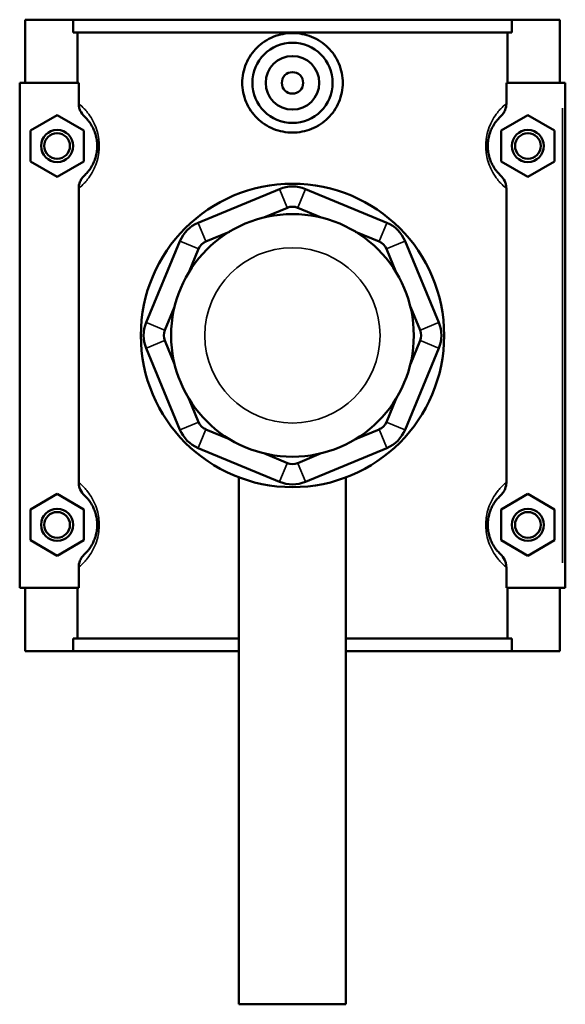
# Model space of a CAD drawing. Header units: millimetres. Extents: x -252 to 972, y -114 to 1130.
# Tile 7 of 7: x 411 to 513, y 822 to 1006. Entities that reach past the tile are written whole.
import ezdxf

# ---------------------------------------------------------------- set-up
doc = ezdxf.new("R2010")
doc.units = ezdxf.units.MM
doc.layers.add('Visible (ANSI)', color=7, linetype='Continuous', lineweight=50)
doc.layers.add('Visible Narrow (ANSI)', color=7, linetype='Continuous', lineweight=35)

msp = doc.modelspace()

# ---------------------------------------------------------------- linework, layer by layer
at = {"layer": 'Visible (ANSI)'}
for p, q in [((412.27, 1006.23), (412.27, 994.43)), ((412.27, 1006.23), (421.25, 1006.23)), ((421.25, 1006.23), (503.29, 1006.23)), ((421.25, 1003.87), (421.25, 1006.23)), ((503.29, 1006.23), (503.29, 1003.87)), ((503.29, 1006.23), (512.27, 1006.23)), ((512.27, 1006.23), (512.27, 994.43)), ((503.29, 1003.87), (421.25, 1003.87)), ((422.09, 994.43), (422.09, 1003.87)), ((502.46, 994.43), (502.46, 1003.87)), ((422.3, 994.43), (411.27, 994.43)), ((411.27, 994.43), (411.27, 900.03)), ((422.3, 994.43), (422.3, 990.57)), ((502.25, 990.57), (502.25, 994.43)), ((502.25, 994.43), (512.77, 994.43)), ((512.77, 994.43), (513.27, 994.43)), ((513.27, 900.03), (513.27, 994.43)), ((413.27, 985.52), (418.27, 988.41)), ((418.27, 988.41), (423.27, 985.52)), ((506.27, 988.41), (501.27, 985.52)), ((511.27, 985.52), (506.27, 988.41)), ((413.27, 979.75), (413.27, 985.52)), ((423.27, 985.52), (423.27, 979.75)), ((501.27, 985.52), (501.27, 979.75)), ((511.27, 979.75), (511.27, 985.52)), ((418.27, 976.86), (413.27, 979.75)), ((423.27, 979.75), (418.27, 976.86)), ((501.27, 979.75), (506.27, 976.86)), ((506.27, 976.86), (511.27, 979.75)), ((422.3, 974.69), (422.3, 919.77)), ((459.86, 974.58), (444.64, 968.28)), ((479.91, 968.28), (464.68, 974.58)), ((502.25, 919.77), (502.25, 974.69)), ((456.91, 969.27), (461.31, 971.09)), ((463.24, 971.09), (467.64, 969.27)), ((446.08, 964.79), (450.48, 966.61)), ((474.06, 966.61), (478.46, 964.79)), ((441.23, 964.87), (434.92, 949.64)), ((489.62, 949.64), (483.32, 964.87)), ((442.9, 959.02), (444.72, 963.42)), ((479.83, 963.42), (481.65, 959.02)), ((438.41, 948.2), (440.24, 952.6)), ((484.31, 952.6), (486.13, 948.2)), ((440.24, 941.87), (438.41, 946.27)), ((486.13, 946.27), (484.31, 941.87)), ((434.92, 944.82), (441.23, 929.6)), ((483.32, 929.6), (489.62, 944.82)), ((444.72, 931.04), (442.9, 935.44)), ((481.65, 935.44), (479.83, 931.04)), ((450.48, 927.86), (446.08, 929.68)), ((478.46, 929.68), (474.06, 927.86)), ((444.64, 926.19), (459.86, 919.88)), ((464.68, 919.88), (479.91, 926.19)), ((461.31, 923.37), (456.91, 925.2)), ((467.64, 925.2), (463.24, 923.37)), ((452.27, 920.7), (452.27, 822.23)), ((472.27, 920.7), (472.27, 822.23)), ((413.27, 914.72), (418.27, 917.61)), ((418.27, 917.61), (423.27, 914.72)), ((506.27, 917.61), (501.27, 914.72)), ((511.27, 914.72), (506.27, 917.61)), ((413.27, 908.95), (413.27, 914.72)), ((423.27, 914.72), (423.27, 908.95)), ((501.27, 914.72), (501.27, 908.95)), ((511.27, 908.95), (511.27, 914.72)), ((418.27, 906.06), (413.27, 908.95)), ((423.27, 908.95), (418.27, 906.06)), ((501.27, 908.95), (506.27, 906.06)), ((506.27, 906.06), (511.27, 908.95)), ((422.3, 903.89), (422.3, 900.03)), ((502.25, 900.03), (502.25, 903.89)), ((411.27, 900.03), (422.3, 900.03)), ((412.27, 900.03), (412.27, 888.23)), ((422.09, 890.59), (422.09, 900.03)), ((512.77, 900.03), (502.25, 900.03)), ((502.46, 890.59), (502.46, 900.03)), ((512.27, 900.03), (512.27, 888.23)), ((513.27, 900.03), (512.77, 900.03)), ((452.27, 890.59), (421.25, 890.59)), ((421.25, 888.23), (421.25, 890.59)), ((503.29, 890.59), (472.27, 890.59)), ((503.29, 890.59), (503.29, 888.23)), ((421.25, 888.23), (412.27, 888.23)), ((421.25, 888.23), (452.27, 888.23)), ((472.27, 888.23), (503.29, 888.23)), ((512.27, 888.23), (503.29, 888.23)), ((452.27, 822.23), (472.27, 822.23))]:
    msp.add_line(p, q, dxfattribs=at)
for centre, radius in [((462.27, 994.43), 7.5), ((462.27, 994.43), 5), ((462.27, 994.43), 2), ((418.27, 982.63), 3), ((418.27, 982.63), 2.4), ((506.27, 982.63), 3), ((506.27, 982.63), 2.4), ((462.27, 947.23), 28.35), ((462.27, 947.23), 22.68), ((418.27, 911.83), 3), ((506.27, 911.83), 3), ((418.27, 911.83), 2.4), ((506.27, 911.83), 2.4)]:
    msp.add_circle(centre, radius, dxfattribs=at)
for centre, radius, start, end in [((462.27, 968.76), 6.3, 67.5, 112.5), ((462.27, 968.76), 2.52, 67.5, 112.5), ((447.05, 962.46), 6.3, 112.5, 157.5), ((477.5, 962.46), 6.3, 22.5, 67.5), ((447.05, 962.46), 2.52, 112.5, 157.5), ((477.5, 962.46), 2.52, 22.5, 67.5), ((440.74, 947.23), 6.3, 157.5, 202.5), ((483.8, 947.23), 6.3, 337.5, 22.5), ((440.74, 947.23), 2.52, 157.5, 202.5), ((483.8, 947.23), 2.52, 337.5, 22.5), ((447.05, 932.01), 2.52, 202.5, 247.5), ((477.5, 932.01), 2.52, 292.5, 337.5), ((447.05, 932.01), 6.3, 202.5, 247.5), ((477.5, 932.01), 6.3, 292.5, 337.5), ((462.27, 925.7), 2.52, 247.5, 292.5), ((462.27, 925.7), 6.3, 247.5, 292.5)]:
    msp.add_arc(centre, radius, start, end, dxfattribs=at)
for points, knots in [([(471.67, 994.43), (471.67, 993.25), (471.43, 992), (470.46, 989.7), (469.73, 988.66), (468.06, 987.02), (467.01, 986.31), (464.7, 985.37), (463.45, 985.13), (461.1, 985.13), (459.84, 985.37), (457.54, 986.31), (456.49, 987.02), (454.82, 988.66), (454.09, 989.7), (453.12, 992), (452.88, 993.25), (452.88, 995.61), (453.12, 996.87), (454.09, 999.16), (454.82, 1000.21), (456.49, 1001.85), (457.54, 1002.56), (459.84, 1003.5), (461.1, 1003.73), (463.45, 1003.73), (464.7, 1003.5), (467.01, 1002.56), (468.06, 1001.85), (469.73, 1000.21), (470.46, 999.16), (471.43, 996.87), (471.67, 995.61), (471.67, 994.43)], [0, 0, 0, 0, 0.353853, 0.353853, 0.707706, 0.707706, 1.060665, 1.060665, 1.413625, 1.413625, 1.766585, 1.766585, 2.119544, 2.119544, 2.473397, 2.473397, 2.82725, 2.82725, 3.181103, 3.181103, 3.534956, 3.534956, 3.887915, 3.887915, 4.240875, 4.240875, 4.593835, 4.593835, 4.946794, 4.946794, 5.300647, 5.300647, 5.6545, 5.6545, 5.6545, 5.6545]), ([(422.3, 990.57), (422.3, 990.34), (422.32, 990.11), (422.42, 989.66), (422.49, 989.44), (422.78, 988.81), (423.05, 988.43), (423.38, 988.12)], [-0.2762972, -0.2762972, -0.2762972, -0.2762972, -0.207055, -0.207055, -0.1377715, -0.1377715, 0, 0, 0, 0]), ([(501.16, 988.12), (501.35, 988.29), (501.51, 988.48), (501.8, 988.9), (501.92, 989.13), (502.17, 989.75), (502.25, 990.16), (502.25, 990.57)], [-0.2760184, -0.2760184, -0.2760184, -0.2760184, -0.2005017, -0.2005017, -0.1244472, -0.1244472, 0, 0, 0, 0]), ([(423.38, 988.12), (423.55, 987.97), (423.74, 987.78), (424.08, 987.38), (424.22, 987.21), (424.54, 986.76), (424.74, 986.46), (425.03, 985.89), (425.14, 985.65), (425.38, 985.06), (425.5, 984.69), (425.66, 983.97), (425.71, 983.63), (425.76, 983.07), (425.77, 982.85), (425.77, 982.63), (425.77, 982.41), (425.76, 982.19), (425.71, 981.63), (425.66, 981.3), (425.5, 980.58), (425.38, 980.21), (425.14, 979.61), (425.03, 979.38), (424.74, 978.81), (424.54, 978.51), (424.22, 978.05), (424.08, 977.88), (423.74, 977.49), (423.55, 977.3), (423.38, 977.14)], [0.427651, 0.427651, 0.427651, 0.427651, 0.73327, 0.73327, 0.925643, 0.925643, 1.171776, 1.171776, 1.322583, 1.322583, 1.514944, 1.514944, 1.664308, 1.664308, 1.757661, 1.757661, 1.757661, 1.851014, 1.851014, 2.000379, 2.000379, 2.19274, 2.19274, 2.343547, 2.343547, 2.58968, 2.58968, 2.782053, 2.782053, 3.087671, 3.087671, 3.087671, 3.087671]), ([(501.16, 977.14), (501, 977.3), (500.81, 977.49), (500.47, 977.88), (500.33, 978.05), (500, 978.51), (499.81, 978.81), (499.51, 979.38), (499.4, 979.61), (499.17, 980.21), (499.05, 980.58), (498.89, 981.3), (498.83, 981.63), (498.78, 982.19), (498.77, 982.41), (498.77, 982.63), (498.77, 982.85), (498.78, 983.07), (498.83, 983.63), (498.89, 983.97), (499.05, 984.69), (499.17, 985.06), (499.4, 985.65), (499.51, 985.89), (499.81, 986.46), (500, 986.76), (500.33, 987.21), (500.47, 987.38), (500.81, 987.78), (501, 987.97), (501.16, 988.12)], [0.427651, 0.427651, 0.427651, 0.427651, 0.733273, 0.733273, 0.925645, 0.925645, 1.171777, 1.171777, 1.322584, 1.322584, 1.514944, 1.514944, 1.664309, 1.664309, 1.757661, 1.757661, 1.757661, 1.851014, 1.851014, 2.000378, 2.000378, 2.192739, 2.192739, 2.343545, 2.343545, 2.589678, 2.589678, 2.78205, 2.78205, 3.087671, 3.087671, 3.087671, 3.087671]), ([(423.38, 977.14), (423.2, 976.97), (423.03, 976.78), (422.75, 976.36), (422.63, 976.14), (422.38, 975.52), (422.3, 975.11), (422.3, 974.69)], [-0.2760184, -0.2760184, -0.2760184, -0.2760184, -0.2005017, -0.2005017, -0.1244472, -0.1244472, 0, 0, 0, 0]), ([(502.25, 974.69), (502.25, 974.92), (502.22, 975.15), (502.13, 975.6), (502.05, 975.82), (501.77, 976.45), (501.5, 976.83), (501.16, 977.14)], [-0.2762972, -0.2762972, -0.2762972, -0.2762972, -0.207055, -0.207055, -0.1377715, -0.1377715, 0, 0, 0, 0]), ([(422.3, 919.77), (422.3, 919.54), (422.32, 919.31), (422.42, 918.86), (422.49, 918.64), (422.78, 918.01), (423.05, 917.63), (423.38, 917.32)], [-0.2762972, -0.2762972, -0.2762972, -0.2762972, -0.207055, -0.207055, -0.1377715, -0.1377715, 0, 0, 0, 0]), ([(501.16, 917.32), (501.35, 917.49), (501.51, 917.68), (501.8, 918.1), (501.92, 918.33), (502.17, 918.95), (502.25, 919.36), (502.25, 919.77)], [-0.2760184, -0.2760184, -0.2760184, -0.2760184, -0.2005017, -0.2005017, -0.1244472, -0.1244472, 0, 0, 0, 0]), ([(423.38, 917.32), (423.55, 917.17), (423.74, 916.98), (424.08, 916.58), (424.22, 916.41), (424.54, 915.96), (424.74, 915.66), (425.03, 915.09), (425.14, 914.85), (425.38, 914.26), (425.5, 913.89), (425.66, 913.17), (425.71, 912.83), (425.76, 912.27), (425.77, 912.05), (425.77, 911.83), (425.77, 911.61), (425.76, 911.39), (425.71, 910.83), (425.66, 910.5), (425.5, 909.78), (425.38, 909.41), (425.14, 908.81), (425.03, 908.58), (424.74, 908.01), (424.54, 907.71), (424.22, 907.25), (424.08, 907.08), (423.74, 906.69), (423.55, 906.5), (423.38, 906.34)], [0.427651, 0.427651, 0.427651, 0.427651, 0.733271, 0.733271, 0.925643, 0.925643, 1.171776, 1.171776, 1.322583, 1.322583, 1.514944, 1.514944, 1.664309, 1.664309, 1.757661, 1.757661, 1.757661, 1.851014, 1.851014, 2.000379, 2.000379, 2.19274, 2.19274, 2.343547, 2.343547, 2.58968, 2.58968, 2.782052, 2.782052, 3.087671, 3.087671, 3.087671, 3.087671]), ([(501.16, 906.34), (501, 906.5), (500.81, 906.69), (500.47, 907.08), (500.33, 907.25), (500, 907.71), (499.81, 908.01), (499.51, 908.58), (499.4, 908.81), (499.17, 909.41), (499.05, 909.78), (498.89, 910.5), (498.83, 910.83), (498.78, 911.39), (498.77, 911.61), (498.77, 911.83), (498.77, 912.05), (498.78, 912.27), (498.83, 912.83), (498.89, 913.17), (499.05, 913.89), (499.17, 914.26), (499.4, 914.85), (499.51, 915.09), (499.81, 915.66), (500, 915.96), (500.33, 916.41), (500.47, 916.58), (500.81, 916.98), (501, 917.17), (501.16, 917.32)], [0.427587, 0.427587, 0.427587, 0.427587, 0.733218, 0.733218, 0.925588, 0.925588, 1.171719, 1.171719, 1.322524, 1.322524, 1.514883, 1.514883, 1.664246, 1.664246, 1.757597, 1.757597, 1.757597, 1.850949, 1.850949, 2.000312, 2.000312, 2.192671, 2.192671, 2.343476, 2.343476, 2.589606, 2.589606, 2.781976, 2.781976, 3.087607, 3.087607, 3.087607, 3.087607]), ([(423.38, 906.34), (423.2, 906.17), (423.03, 905.98), (422.75, 905.56), (422.63, 905.34), (422.38, 904.72), (422.3, 904.31), (422.3, 903.89)], [-0.2760184, -0.2760184, -0.2760184, -0.2760184, -0.2005017, -0.2005017, -0.1244472, -0.1244472, 0, 0, 0, 0]), ([(502.25, 903.89), (502.25, 904.12), (502.22, 904.35), (502.13, 904.8), (502.05, 905.02), (501.77, 905.65), (501.5, 906.03), (501.16, 906.34)], [-0.2762972, -0.2762972, -0.2762972, -0.2762972, -0.207055, -0.207055, -0.1377715, -0.1377715, 0, 0, 0, 0])]:
    msp.add_open_spline(points, degree=3, knots=knots, dxfattribs=at)
at = {"layer": 'Visible Narrow (ANSI)'}
for p, q in [((512.77, 989.71), (512.77, 904.75)), ((461.24, 971.27), (459.93, 974.41)), ((463.31, 971.27), (464.61, 974.41)), ((444.71, 968.1), (446.01, 964.96)), ((478.53, 964.96), (479.84, 968.1)), ((444.55, 963.49), (441.4, 964.8)), ((480, 963.49), (483.14, 964.8)), ((438.24, 948.27), (435.1, 949.57)), ((486.31, 948.27), (489.45, 949.57)), ((438.24, 946.2), (435.1, 944.89)), ((486.31, 946.2), (489.45, 944.89)), ((444.55, 930.97), (441.4, 929.67)), ((446.01, 929.5), (444.71, 926.36)), ((478.53, 929.5), (479.84, 926.36)), ((480, 930.97), (483.14, 929.67)), ((461.24, 923.2), (459.93, 920.06)), ((463.31, 923.2), (464.61, 920.06))]:
    msp.add_line(p, q, dxfattribs=at)
msp.add_circle((462.27, 947.23), 16.38, dxfattribs=at)
for points, knots in [([(422.3, 974.69), (422.35, 974.73), (422.4, 974.78), (422.71, 975.04), (423, 975.31), (423.54, 975.88), (423.75, 976.13), (424.25, 976.77), (424.55, 977.2), (425.01, 978.01), (425.18, 978.35), (425.54, 979.19), (425.72, 979.72), (425.97, 980.74), (426.05, 981.21), (426.13, 982.01), (426.14, 982.32), (426.14, 982.63), (426.14, 982.94), (426.13, 983.25), (426.05, 984.05), (425.97, 984.53), (425.72, 985.55), (425.54, 986.07), (425.18, 986.92), (425.01, 987.26), (424.55, 988.07), (424.25, 988.49), (423.75, 989.14), (423.54, 989.38), (423, 989.95), (422.71, 990.22), (422.4, 990.49), (422.35, 990.53), (422.3, 990.57)], [-3.159216, -3.159216, -3.159216, -3.159216, -3.095937, -3.095937, -2.782053, -2.782053, -2.58968, -2.58968, -2.343547, -2.343547, -2.19274, -2.19274, -2.000379, -2.000379, -1.851014, -1.851014, -1.757661, -1.757661, -1.757661, -1.664308, -1.664308, -1.514944, -1.514944, -1.322583, -1.322583, -1.171776, -1.171776, -0.925643, -0.925643, -0.73327, -0.73327, -0.419385, -0.419385, -0.356106, -0.356106, -0.356106, -0.356106]), ([(502.25, 990.57), (502.2, 990.53), (502.15, 990.49), (501.84, 990.22), (501.54, 989.95), (501.01, 989.38), (500.8, 989.14), (500.29, 988.49), (500, 988.07), (499.54, 987.26), (499.37, 986.92), (499.01, 986.07), (498.82, 985.55), (498.58, 984.53), (498.49, 984.05), (498.42, 983.25), (498.4, 982.94), (498.4, 982.63), (498.4, 982.32), (498.42, 982.01), (498.49, 981.21), (498.58, 980.74), (498.82, 979.72), (499.01, 979.19), (499.37, 978.35), (499.54, 978.01), (500, 977.2), (500.29, 976.77), (500.8, 976.13), (501.01, 975.88), (501.54, 975.31), (501.84, 975.04), (502.15, 974.78), (502.2, 974.73), (502.25, 974.69)], [-3.159216, -3.159216, -3.159216, -3.159216, -3.095933, -3.095933, -2.78205, -2.78205, -2.589678, -2.589678, -2.343545, -2.343545, -2.192739, -2.192739, -2.000378, -2.000378, -1.851014, -1.851014, -1.757661, -1.757661, -1.757661, -1.664309, -1.664309, -1.514944, -1.514944, -1.322584, -1.322584, -1.171777, -1.171777, -0.925645, -0.925645, -0.733273, -0.733273, -0.419389, -0.419389, -0.356106, -0.356106, -0.356106, -0.356106]), ([(422.3, 903.89), (422.35, 903.93), (422.4, 903.98), (422.71, 904.24), (423, 904.51), (423.54, 905.08), (423.75, 905.33), (424.25, 905.97), (424.55, 906.4), (425.01, 907.21), (425.18, 907.55), (425.54, 908.39), (425.72, 908.92), (425.97, 909.94), (426.05, 910.41), (426.13, 911.21), (426.14, 911.52), (426.14, 911.83), (426.14, 912.14), (426.13, 912.45), (426.05, 913.25), (425.97, 913.73), (425.72, 914.75), (425.54, 915.27), (425.18, 916.12), (425.01, 916.46), (424.55, 917.27), (424.25, 917.69), (423.75, 918.34), (423.54, 918.58), (423, 919.15), (422.71, 919.42), (422.4, 919.69), (422.35, 919.73), (422.3, 919.77)], [-3.159216, -3.159216, -3.159216, -3.159216, -3.095937, -3.095937, -2.782052, -2.782052, -2.58968, -2.58968, -2.343547, -2.343547, -2.19274, -2.19274, -2.000379, -2.000379, -1.851014, -1.851014, -1.757661, -1.757661, -1.757661, -1.664309, -1.664309, -1.514944, -1.514944, -1.322583, -1.322583, -1.171776, -1.171776, -0.925643, -0.925643, -0.733271, -0.733271, -0.419386, -0.419386, -0.356106, -0.356106, -0.356106, -0.356106]), ([(502.25, 919.77), (502.2, 919.73), (502.15, 919.69), (501.84, 919.42), (501.54, 919.15), (501.01, 918.58), (500.8, 918.34), (500.29, 917.69), (500, 917.27), (499.54, 916.46), (499.37, 916.12), (499.01, 915.27), (498.82, 914.75), (498.58, 913.73), (498.49, 913.25), (498.42, 912.45), (498.4, 912.14), (498.4, 911.83), (498.4, 911.52), (498.42, 911.21), (498.49, 910.41), (498.58, 909.94), (498.82, 908.92), (499.01, 908.39), (499.37, 907.55), (499.54, 907.21), (500, 906.4), (500.29, 905.97), (500.8, 905.33), (501.01, 905.08), (501.54, 904.51), (501.84, 904.24), (502.15, 903.98), (502.2, 903.93), (502.25, 903.89)], [-3.159152, -3.159152, -3.159152, -3.159152, -3.095857, -3.095857, -2.781976, -2.781976, -2.589606, -2.589606, -2.343476, -2.343476, -2.192671, -2.192671, -2.000312, -2.000312, -1.850949, -1.850949, -1.757597, -1.757597, -1.757597, -1.664246, -1.664246, -1.514883, -1.514883, -1.322524, -1.322524, -1.171719, -1.171719, -0.925588, -0.925588, -0.733218, -0.733218, -0.419338, -0.419338, -0.356042, -0.356042, -0.356042, -0.356042])]:
    msp.add_open_spline(points, degree=3, knots=knots, dxfattribs=at)

doc.saveas('drawing.dxf')
